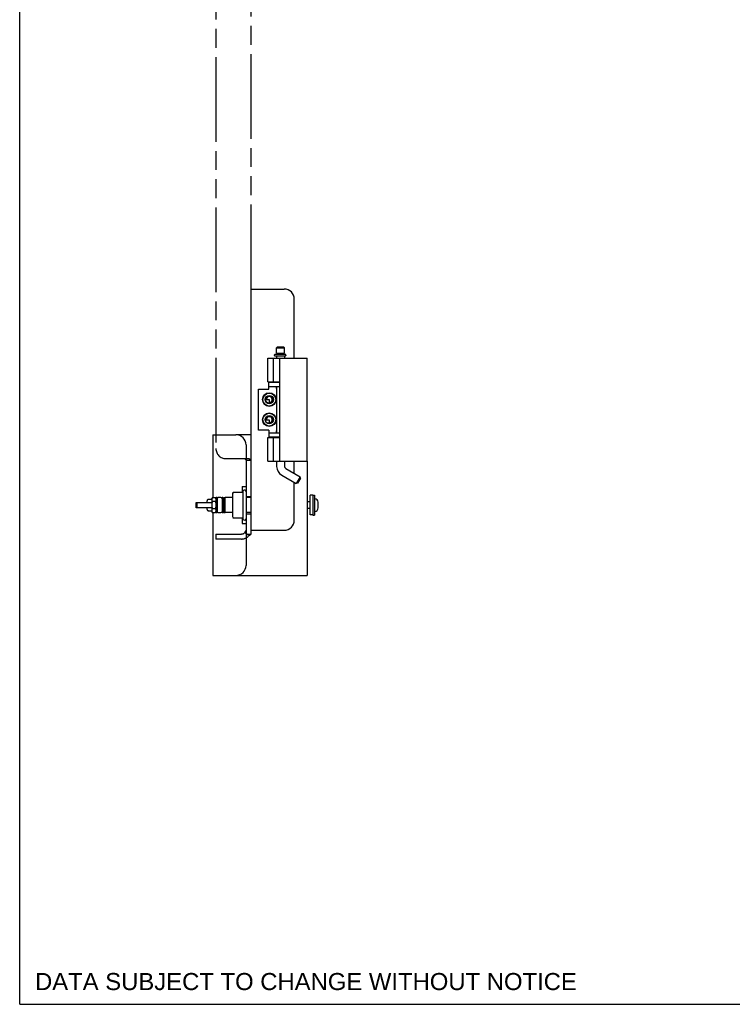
# Model space of a CAD drawing. Header units: inches. Extents: x 0 to 85, y 0 to 55.
# Tile 1 of 9: x 0 to 17.7, y 0 to 24.5. Entities that reach past the tile are written whole.
import ezdxf

# ---------------------------------------------------------------- set-up
doc = ezdxf.new("R2010")
doc.units = ezdxf.units.IN
doc.header["$LTSCALE"] = 4.675
doc.header["$MEASUREMENT"] = 0
doc.linetypes.add('PHANTOM', pattern=[0.8, 0.45, -0.05, 0.1, -0.05, 0.1, -0.05])
doc.layers.get('0').update_dxf_attribs({"linetype": 'CONTINUOUS'})
doc.layers.add('02___PRT_ALL_AXES', color=7, linetype='CONTINUOUS')
doc.layers.add('DEFAULT_3', color=7, linetype='PHANTOM')
doc.styles.get("Standard").update_dxf_attribs({"font": 'arial.ttf'})

msp = doc.modelspace()

# ---------------------------------------------------------------- linework, layer by layer
at = {"color": 7, "linetype": 'Continuous'}
for p, q in [((0, 0), (0, 55)), ((6.423, 16.358), (6.398, 16.333)), ((6.398, 16.333), (6.594, 16.333)), ((6.398, 16.195), (6.398, 16.333)), ((6.398, 16.195), (6.594, 16.195)), ((6.418, 16.164), (6.418, 16.195)), ((6.423, 16.358), (6.569, 16.358)), ((6.569, 16.358), (6.594, 16.333)), ((6.574, 16.164), (6.574, 16.195)), ((6.594, 16.195), (6.594, 16.333)), ((6.176, 16.073), (7.156, 16.073)), ((6.176, 15.483), (6.176, 16.073)), ((6.316, 15.483), (6.316, 16.073)), ((6.346, 16.138), (6.346, 16.154)), ((6.351, 16.133), (6.621, 16.133)), ((6.614, 16.164), (6.356, 16.164)), ((6.398, 16.133), (6.398, 16.073)), ((6.468, 16.073), (6.468, 13.513)), ((6.594, 16.133), (6.594, 16.073)), ((6.629, 16.138), (6.629, 16.154)), ((7.156, 13.513), (7.156, 16.073)), ((6.176, 15.483), (6.468, 15.483)), ((6.2, 15.3), (6.2, 15.474)), ((6.398, 15.483), (6.398, 15.474)), ((5.95, 15.3), (6.2, 15.3)), ((5.95, 14.285), (5.95, 15.3)), ((6.2, 15.37), (6.468, 15.37)), ((6.392, 15.37), (6.392, 15.341)), ((6.398, 15.37), (6.398, 14.215)), ((6.121, 15.043), (6.215, 15.043)), ((6.215, 15.043), (6.215, 14.969)), ((6.121, 14.543), (6.215, 14.543)), ((6.215, 14.543), (6.215, 14.469)), ((6.2, 14.285), (5.95, 14.285)), ((6.2, 14.285), (6.2, 14.111)), ((6.2, 14.215), (6.468, 14.215)), ((6.392, 14.215), (6.392, 14.245)), ((4.805, 14.168), (5.385, 14.168)), ((4.805, 14.168), (4.805, 12.598)), ((6.176, 14.103), (6.468, 14.103)), ((6.176, 13.513), (6.176, 14.103)), ((6.316, 13.513), (6.316, 14.103)), ((6.398, 14.111), (6.398, 14.103)), ((5.635, 13.918), (5.635, 12.878)), ((6.176, 13.513), (7.156, 13.513)), ((6.398, 13.513), (6.398, 13.38)), ((6.594, 13.513), (6.594, 13.38)), ((6.623, 13.33), (6.98, 13.124)), ((6.525, 13.16), (6.882, 12.954)), ((6.98, 13.124), (6.882, 12.954)), ((6.989, 13.09), (6.916, 12.963)), ((6.989, 13.09), (6.98, 13.124)), ((5.32, 12.737), (5.539, 12.737)), ((6.916, 12.963), (6.882, 12.954)), ((4.664, 12.486), (4.664, 12.525)), ((4.721, 12.559), (4.716, 12.559)), ((4.726, 12.56), (4.721, 12.559)), ((4.733, 12.56), (4.726, 12.56)), ((4.739, 12.56), (4.733, 12.56)), ((4.747, 12.561), (4.739, 12.56)), ((4.755, 12.561), (4.747, 12.561)), ((4.763, 12.561), (4.755, 12.561)), ((4.772, 12.561), (4.763, 12.561)), ((4.782, 12.562), (4.772, 12.561)), ((4.782, 12.574), (4.796, 12.598)), ((4.782, 12.574), (4.782, 12.262)), ((4.878, 12.598), (4.796, 12.598)), ((4.878, 12.508), (4.796, 12.508)), ((4.892, 12.574), (4.878, 12.598)), ((4.914, 12.608), (4.892, 12.608)), ((4.892, 12.608), (4.892, 12.227)), ((4.914, 12.608), (4.914, 12.227)), ((5.008, 12.606), (4.945, 12.606)), ((5.061, 12.608), (5.039, 12.608)), ((5.039, 12.608), (5.039, 12.227)), ((5.061, 12.608), (5.061, 12.227)), ((5.061, 12.574), (5.075, 12.598)), ((5.112, 12.598), (5.075, 12.598)), ((5.088, 12.508), (5.075, 12.508)), ((5.088, 12.574), (5.118, 12.604)), ((5.088, 12.261), (5.088, 12.574)), ((5.118, 12.231), (5.118, 12.604)), ((5.299, 12.674), (5.299, 12.162)), ((5.635, 12.635), (5.76, 12.635)), ((7.234, 12.503), (7.156, 12.503)), ((4.393, 12.483), (4.396, 12.486)), ((4.393, 12.353), (4.393, 12.483)), ((4.393, 12.353), (4.396, 12.349)), ((4.396, 12.486), (4.782, 12.486)), ((4.782, 12.349), (4.396, 12.349)), ((4.421, 12.349), (4.421, 12.486)), ((4.664, 12.311), (4.664, 12.349)), ((4.664, 12.311), (4.664, 12.309)), ((4.718, 12.277), (4.724, 12.276)), ((4.724, 12.276), (4.729, 12.276)), ((4.729, 12.276), (4.741, 12.276)), ((4.739, 12.276), (4.747, 12.275)), ((4.746, 12.275), (4.757, 12.275)), ((4.755, 12.275), (4.77, 12.275)), ((4.768, 12.275), (4.782, 12.274)), ((4.782, 12.262), (4.796, 12.238)), ((4.878, 12.328), (4.796, 12.328)), ((4.892, 12.262), (4.878, 12.238)), ((5.061, 12.262), (5.075, 12.238)), ((5.088, 12.328), (5.075, 12.328)), ((5.088, 12.261), (5.118, 12.231)), ((7.234, 12.333), (7.156, 12.333)), ((7.432, 12.348), (7.432, 12.488)), ((4.796, 12.238), (4.878, 12.238)), ((4.805, 12.238), (4.805, 10.668)), ((4.914, 12.227), (4.892, 12.227)), ((4.945, 12.23), (5.008, 12.23)), ((5.061, 12.227), (5.039, 12.227)), ((5.075, 12.238), (5.112, 12.238)), ((5.319, 12.099), (5.32, 12.099)), ((5.32, 12.099), (5.539, 12.099)), ((5.547, 12.094), (5.548, 12.094)), ((5.635, 12.201), (5.76, 12.201)), ((5.635, 11.958), (5.635, 10.918)), ((4.805, 10.668), (5.385, 10.668)), ((0, 0), (85, 0))]:
    msp.add_line(p, q, dxfattribs=at)
at = {"color": 3, "linetype": 'Continuous'}
for p, q in [((5.76, 17.793), (6.588, 17.793)), ((5.76, 11.793), (5.76, 17.793)), ((6.838, 16.073), (6.838, 17.543)), ((6.2, 15.474), (6.468, 15.474)), ((5.76, 14.168), (5.385, 14.168)), ((6.468, 14.111), (6.2, 14.111)), ((6.838, 13.206), (6.838, 13.513)), ((7.156, 13.513), (7.156, 10.668)), ((6.838, 12.043), (6.838, 12.979)), ((5.76, 11.793), (6.588, 11.793)), ((5.385, 10.668), (7.156, 10.668))]:
    msp.add_line(p, q, dxfattribs=at)
at = {"color": 7, "linetype": 'Continuous'}
for points in [[(6.629, 16.154), (6.629, 16.155), (6.629, 16.156), (6.628, 16.157), (6.628, 16.158), (6.627, 16.159), (6.626, 16.16), (6.626, 16.161), (6.625, 16.161), (6.624, 16.162), (6.623, 16.162), (6.622, 16.163), (6.621, 16.163), (6.62, 16.163), (6.619, 16.163), (6.618, 16.164), (6.617, 16.164), (6.616, 16.164), (6.615, 16.164), (6.615, 16.164), (6.614, 16.164)], [(6.629, 16.138), (6.629, 16.137), (6.629, 16.137), (6.629, 16.136), (6.628, 16.136), (6.628, 16.135), (6.627, 16.135), (6.627, 16.135), (6.627, 16.134), (6.626, 16.134), (6.626, 16.134), (6.625, 16.134), (6.625, 16.133), (6.624, 16.133), (6.624, 16.133), (6.623, 16.133), (6.622, 16.133), (6.622, 16.133), (6.621, 16.133)], [(6.398, 15.322), (6.396, 15.326), (6.394, 15.33), (6.393, 15.334), (6.392, 15.338), (6.392, 15.341)], [(6.211, 14.958), (6.208, 14.957), (6.203, 14.956), (6.199, 14.956), (6.194, 14.956), (6.189, 14.956), (6.183, 14.957), (6.178, 14.957), (6.173, 14.959)], [(6.211, 14.958), (6.212, 14.961), (6.213, 14.964), (6.214, 14.966), (6.215, 14.969)], [(6.211, 14.458), (6.208, 14.457), (6.203, 14.456), (6.199, 14.456), (6.194, 14.456), (6.189, 14.456), (6.183, 14.457), (6.178, 14.457), (6.173, 14.459)], [(6.211, 14.458), (6.212, 14.461), (6.213, 14.464), (6.214, 14.466), (6.215, 14.469)], [(6.392, 14.245), (6.392, 14.248), (6.393, 14.252), (6.394, 14.256), (6.396, 14.26), (6.398, 14.264)], [(5.311, 12.731), (5.312, 12.732), (5.313, 12.734), (5.314, 12.735), (5.316, 12.736), (5.317, 12.736), (5.319, 12.737), (5.32, 12.737)], [(5.547, 12.741), (5.547, 12.741), (5.546, 12.74), (5.546, 12.74), (5.546, 12.74), (5.546, 12.739), (5.545, 12.739), (5.545, 12.739), (5.544, 12.738), (5.544, 12.738), (5.543, 12.738), (5.542, 12.737), (5.541, 12.737), (5.54, 12.737), (5.539, 12.737)], [(5.548, 12.742), (5.547, 12.742), (5.547, 12.742), (5.547, 12.741), (5.547, 12.741)], [(4.716, 12.559), (4.713, 12.559), (4.711, 12.559), (4.709, 12.558), (4.707, 12.558), (4.705, 12.558), (4.703, 12.558), (4.701, 12.558), (4.7, 12.558), (4.698, 12.557), (4.697, 12.557), (4.695, 12.557), (4.694, 12.557), (4.692, 12.556), (4.691, 12.556), (4.69, 12.556), (4.688, 12.555), (4.686, 12.555), (4.685, 12.554), (4.683, 12.553), (4.68, 12.552), (4.678, 12.551), (4.676, 12.549), (4.673, 12.547), (4.671, 12.544), (4.669, 12.541), (4.667, 12.538), (4.666, 12.534), (4.665, 12.53), (4.664, 12.527), (4.664, 12.525)], [(4.796, 12.597), (4.795, 12.596), (4.794, 12.594), (4.793, 12.592), (4.792, 12.59), (4.791, 12.587), (4.79, 12.585), (4.789, 12.583), (4.788, 12.581), (4.787, 12.579), (4.787, 12.577), (4.786, 12.576), (4.785, 12.574), (4.785, 12.572), (4.784, 12.57), (4.784, 12.568), (4.784, 12.566), (4.783, 12.564), (4.783, 12.562), (4.783, 12.56), (4.783, 12.559), (4.782, 12.557), (4.782, 12.555), (4.782, 12.553)], [(4.782, 12.553), (4.782, 12.551), (4.782, 12.55), (4.782, 12.548), (4.783, 12.546), (4.783, 12.545), (4.783, 12.543), (4.783, 12.541), (4.784, 12.539), (4.784, 12.538), (4.784, 12.536), (4.785, 12.534), (4.785, 12.532), (4.786, 12.531), (4.786, 12.529), (4.787, 12.527), (4.788, 12.526), (4.788, 12.524), (4.789, 12.522), (4.79, 12.52), (4.791, 12.519), (4.792, 12.517), (4.792, 12.515), (4.793, 12.513), (4.794, 12.512), (4.795, 12.51), (4.796, 12.508)], [(4.796, 12.508), (4.796, 12.506), (4.795, 12.504), (4.794, 12.5), (4.793, 12.495), (4.792, 12.491), (4.791, 12.487), (4.79, 12.483), (4.789, 12.479), (4.788, 12.475), (4.787, 12.471), (4.787, 12.467), (4.786, 12.463), (4.785, 12.459), (4.785, 12.455), (4.784, 12.451), (4.784, 12.448), (4.784, 12.444), (4.783, 12.44), (4.783, 12.436), (4.783, 12.433), (4.783, 12.429), (4.782, 12.425), (4.782, 12.422), (4.782, 12.418)], [(4.892, 12.553), (4.892, 12.555), (4.892, 12.556), (4.892, 12.558), (4.892, 12.56), (4.892, 12.561), (4.892, 12.563), (4.891, 12.565), (4.891, 12.567), (4.891, 12.568), (4.89, 12.57), (4.89, 12.572), (4.889, 12.574), (4.889, 12.575), (4.888, 12.577), (4.888, 12.579), (4.887, 12.581), (4.886, 12.582), (4.885, 12.584), (4.885, 12.586), (4.884, 12.587), (4.883, 12.589), (4.882, 12.591), (4.881, 12.593), (4.88, 12.595), (4.879, 12.596), (4.878, 12.598)], [(4.878, 12.508), (4.879, 12.509), (4.88, 12.51), (4.881, 12.512), (4.882, 12.514), (4.883, 12.517), (4.884, 12.519), (4.885, 12.521), (4.886, 12.523), (4.887, 12.525), (4.887, 12.527), (4.888, 12.529), (4.889, 12.531), (4.889, 12.532), (4.89, 12.534), (4.89, 12.536), (4.891, 12.538), (4.891, 12.54), (4.891, 12.542), (4.892, 12.544), (4.892, 12.546), (4.892, 12.547), (4.892, 12.549), (4.892, 12.551), (4.892, 12.553)], [(4.892, 12.418), (4.892, 12.421), (4.892, 12.424), (4.892, 12.428), (4.892, 12.431), (4.892, 12.435), (4.892, 12.438), (4.891, 12.442), (4.891, 12.445), (4.891, 12.449), (4.89, 12.452), (4.89, 12.456), (4.889, 12.459), (4.889, 12.462), (4.888, 12.466), (4.888, 12.469), (4.887, 12.473), (4.886, 12.476), (4.885, 12.48), (4.885, 12.483), (4.884, 12.487), (4.883, 12.49), (4.882, 12.494), (4.881, 12.497), (4.88, 12.501), (4.879, 12.504), (4.878, 12.508)], [(5.075, 12.597), (5.074, 12.596), (5.073, 12.594), (5.072, 12.592), (5.071, 12.59), (5.07, 12.587), (5.069, 12.585), (5.068, 12.583), (5.067, 12.581), (5.066, 12.579), (5.066, 12.577), (5.065, 12.576), (5.064, 12.574), (5.064, 12.572), (5.063, 12.57), (5.063, 12.568), (5.063, 12.566), (5.062, 12.564), (5.062, 12.562), (5.062, 12.56), (5.062, 12.559), (5.061, 12.557), (5.061, 12.555), (5.061, 12.553)], [(5.061, 12.553), (5.061, 12.551), (5.061, 12.55), (5.061, 12.548), (5.062, 12.546), (5.062, 12.545), (5.062, 12.543), (5.062, 12.541), (5.063, 12.539), (5.063, 12.538), (5.063, 12.536), (5.064, 12.534), (5.064, 12.532), (5.065, 12.531), (5.065, 12.529), (5.066, 12.527), (5.067, 12.526), (5.067, 12.524), (5.068, 12.522), (5.069, 12.52), (5.07, 12.519), (5.071, 12.517), (5.071, 12.515), (5.072, 12.513), (5.073, 12.512), (5.074, 12.51), (5.075, 12.508)], [(5.075, 12.508), (5.075, 12.506), (5.074, 12.504), (5.073, 12.5), (5.072, 12.495), (5.071, 12.491), (5.07, 12.487), (5.069, 12.483), (5.068, 12.479), (5.067, 12.475), (5.066, 12.471), (5.066, 12.467), (5.065, 12.463), (5.064, 12.459), (5.064, 12.455), (5.063, 12.451), (5.063, 12.448), (5.063, 12.444), (5.062, 12.44), (5.062, 12.436), (5.062, 12.433), (5.062, 12.429), (5.061, 12.425), (5.061, 12.422), (5.061, 12.418)], [(4.664, 12.309), (4.665, 12.305), (4.666, 12.302), (4.667, 12.298), (4.669, 12.295), (4.671, 12.292), (4.673, 12.289), (4.676, 12.287), (4.678, 12.285), (4.68, 12.284), (4.683, 12.283), (4.685, 12.282), (4.686, 12.281), (4.688, 12.28), (4.69, 12.28), (4.691, 12.28), (4.692, 12.279), (4.694, 12.279), (4.695, 12.279), (4.697, 12.279), (4.698, 12.279), (4.7, 12.278), (4.701, 12.278), (4.703, 12.278), (4.705, 12.278), (4.707, 12.278), (4.709, 12.277), (4.711, 12.277), (4.713, 12.277), (4.718, 12.277)], [(4.695, 12.28), (4.696, 12.28), (4.697, 12.279), (4.698, 12.279), (4.701, 12.278), (4.703, 12.278), (4.707, 12.278), (4.711, 12.277), (4.716, 12.277), (4.721, 12.277), (4.727, 12.276), (4.734, 12.276)], [(4.782, 12.418), (4.782, 12.415), (4.782, 12.411), (4.782, 12.408), (4.783, 12.405), (4.783, 12.401), (4.783, 12.398), (4.783, 12.394), (4.784, 12.391), (4.784, 12.387), (4.784, 12.384), (4.785, 12.38), (4.785, 12.377), (4.786, 12.373), (4.786, 12.37), (4.787, 12.366), (4.788, 12.363), (4.788, 12.359), (4.789, 12.356), (4.79, 12.352), (4.791, 12.349), (4.792, 12.345), (4.792, 12.342), (4.793, 12.338), (4.794, 12.335), (4.795, 12.331), (4.796, 12.328)], [(4.796, 12.328), (4.796, 12.327), (4.795, 12.326), (4.794, 12.324), (4.793, 12.321), (4.792, 12.319), (4.791, 12.317), (4.79, 12.315), (4.789, 12.313), (4.788, 12.311), (4.787, 12.309), (4.787, 12.307), (4.786, 12.305), (4.785, 12.303), (4.785, 12.301), (4.784, 12.3), (4.784, 12.298), (4.784, 12.296), (4.783, 12.294), (4.783, 12.292), (4.783, 12.29), (4.783, 12.288), (4.782, 12.286), (4.782, 12.285), (4.782, 12.283)], [(4.782, 12.283), (4.782, 12.281), (4.782, 12.28), (4.782, 12.278), (4.783, 12.276), (4.783, 12.274), (4.783, 12.273), (4.783, 12.271), (4.784, 12.269), (4.784, 12.267), (4.784, 12.266), (4.785, 12.264), (4.785, 12.262), (4.786, 12.261), (4.786, 12.259), (4.787, 12.257), (4.788, 12.255), (4.788, 12.254), (4.789, 12.252), (4.79, 12.25), (4.791, 12.248), (4.792, 12.247), (4.792, 12.245), (4.793, 12.243), (4.794, 12.241), (4.795, 12.24), (4.796, 12.238)], [(4.878, 12.328), (4.879, 12.33), (4.88, 12.332), (4.881, 12.336), (4.882, 12.341), (4.883, 12.345), (4.884, 12.349), (4.885, 12.353), (4.886, 12.357), (4.887, 12.361), (4.887, 12.365), (4.888, 12.369), (4.889, 12.373), (4.889, 12.377), (4.89, 12.381), (4.89, 12.384), (4.891, 12.388), (4.891, 12.392), (4.891, 12.396), (4.892, 12.399), (4.892, 12.403), (4.892, 12.407), (4.892, 12.411), (4.892, 12.414), (4.892, 12.418)], [(4.892, 12.283), (4.892, 12.284), (4.892, 12.286), (4.892, 12.288), (4.892, 12.289), (4.892, 12.291), (4.892, 12.293), (4.891, 12.295), (4.891, 12.296), (4.891, 12.298), (4.89, 12.3), (4.89, 12.302), (4.889, 12.303), (4.889, 12.305), (4.888, 12.307), (4.888, 12.309), (4.887, 12.31), (4.886, 12.312), (4.885, 12.314), (4.885, 12.316), (4.884, 12.317), (4.883, 12.319), (4.882, 12.321), (4.881, 12.323), (4.88, 12.324), (4.879, 12.326), (4.878, 12.328)], [(4.879, 12.239), (4.88, 12.24), (4.881, 12.242), (4.882, 12.244), (4.883, 12.246), (4.884, 12.248), (4.885, 12.25), (4.886, 12.252), (4.887, 12.254), (4.887, 12.256), (4.888, 12.258), (4.889, 12.26), (4.889, 12.262), (4.89, 12.264), (4.89, 12.266), (4.891, 12.268), (4.891, 12.27), (4.891, 12.272), (4.892, 12.274), (4.892, 12.275), (4.892, 12.277), (4.892, 12.279), (4.892, 12.281), (4.892, 12.283)], [(5.061, 12.418), (5.061, 12.415), (5.061, 12.411), (5.061, 12.408), (5.062, 12.405), (5.062, 12.401), (5.062, 12.398), (5.062, 12.394), (5.063, 12.391), (5.063, 12.387), (5.063, 12.384), (5.064, 12.38), (5.064, 12.377), (5.065, 12.373), (5.065, 12.37), (5.066, 12.366), (5.067, 12.363), (5.067, 12.359), (5.068, 12.356), (5.069, 12.352), (5.07, 12.349), (5.071, 12.345), (5.071, 12.342), (5.072, 12.338), (5.073, 12.335), (5.074, 12.331), (5.075, 12.328)], [(5.075, 12.328), (5.075, 12.327), (5.074, 12.326), (5.073, 12.324), (5.072, 12.321), (5.071, 12.319), (5.07, 12.317), (5.069, 12.315), (5.068, 12.313), (5.067, 12.311), (5.066, 12.309), (5.066, 12.307), (5.065, 12.305), (5.064, 12.303), (5.064, 12.301), (5.063, 12.3), (5.063, 12.298), (5.063, 12.296), (5.062, 12.294), (5.062, 12.292), (5.062, 12.29), (5.062, 12.288), (5.061, 12.286), (5.061, 12.285), (5.061, 12.283)], [(5.061, 12.283), (5.061, 12.281), (5.061, 12.28), (5.061, 12.278), (5.062, 12.276), (5.062, 12.274), (5.062, 12.273), (5.062, 12.271), (5.063, 12.269), (5.063, 12.267), (5.063, 12.266), (5.064, 12.264), (5.064, 12.262), (5.065, 12.261), (5.065, 12.259), (5.066, 12.257), (5.067, 12.255), (5.067, 12.254), (5.068, 12.252), (5.069, 12.25), (5.07, 12.248), (5.071, 12.247), (5.071, 12.245), (5.072, 12.243), (5.073, 12.241), (5.074, 12.24), (5.075, 12.238)], [(5.311, 12.105), (5.312, 12.104), (5.313, 12.102), (5.314, 12.101), (5.316, 12.1), (5.317, 12.1), (5.319, 12.099)], [(5.539, 12.099), (5.54, 12.099), (5.541, 12.099), (5.542, 12.098), (5.543, 12.098), (5.544, 12.098), (5.544, 12.097), (5.545, 12.097), (5.545, 12.097), (5.546, 12.096), (5.546, 12.096)], [(5.546, 12.096), (5.546, 12.096), (5.546, 12.095), (5.547, 12.095), (5.547, 12.095), (5.547, 12.095), (5.547, 12.094), (5.547, 12.094)]]:
    msp.add_lwpolyline(points, dxfattribs=at)
at = {"color": 3, "linetype": 'Continuous'}
for points in [[(6.398, 15.354), (6.395, 15.364), (6.394, 15.37)], [(6.394, 14.215), (6.395, 14.221), (6.398, 14.232)]]:
    msp.add_lwpolyline(points, dxfattribs=at)
at = {"color": 7, "linetype": 'Continuous'}
for centre, radius in [((6.215, 15.043), 0.17), ((6.215, 15.043), 0.16), ((6.215, 15.043), 0.105), ((6.215, 15.043), 0.095), ((6.215, 15.043), 0.094), ((6.215, 14.543), 0.17), ((6.215, 14.543), 0.16), ((6.215, 14.543), 0.105), ((6.215, 14.543), 0.095), ((6.215, 14.543), 0.094)]:
    msp.add_circle(centre, radius, dxfattribs=at)
at = {"color": 3, "linetype": 'Continuous'}
for centre, start, end in [((6.588, 17.543), 0, 90), ((6.588, 12.043), 270, 360)]:
    msp.add_arc(centre, 0.25, start, end, dxfattribs=at)
at = {"color": 7, "linetype": 'Continuous'}
for centre, radius, start, end in [((6.356, 16.154), 0.01, 90, 180), ((6.351, 16.138), 0.005, 180, 270), ((6.215, 15.043), 0.085, 267.8382, 180), ((6.215, 15.043), 0.074, 270, 180), ((6.215, 14.543), 0.085, 267.8382, 180), ((6.215, 14.543), 0.074, 270, 180), ((5.385, 13.918), 0.25, 0, 90), ((6.652, 13.38), 0.254, 180, 240), ((6.652, 13.38), 0.058, 180, 240), ((4.945, 12.575), 0.031, 90, 180), ((5.008, 12.575), 0.031, 0, 90), ((5.44, 12.674), 0.141, 156.05, 180), ((7.347, 12.568), 0.01, 86.4167, 180), ((7.342, 12.488), 0.09, 0, 86.4167), ((4.945, 12.261), 0.031, 180, 270), ((5.008, 12.261), 0.031, 270, 360), ((7.347, 12.268), 0.01, 180, 273.5833), ((7.342, 12.348), 0.09, 273.5833, 360), ((5.44, 12.162), 0.141, 180, 203.95), ((5.385, 10.918), 0.25, 270, 360)]:
    msp.add_arc(centre, radius, start, end, dxfattribs=at)
at = {"layer": '02___PRT_ALL_AXES', "color": 7, "linetype": 'Continuous'}
for p, q in [((5.542, 12.878), (5.635, 12.878)), ((5.542, 12.878), (5.542, 12.737)), ((5.565, 12.062), (5.565, 12.774)), ((5.635, 12.878), (5.635, 11.958)), ((5.299, 12.604), (5.118, 12.604)), ((5.76, 12.604), (5.635, 12.604)), ((7.295, 12.663), (7.234, 12.663)), ((7.234, 12.173), (7.234, 12.663)), ((7.295, 12.668), (7.337, 12.668)), ((7.295, 12.668), (7.295, 12.168)), ((7.337, 12.668), (7.337, 12.168)), ((5.299, 12.231), (5.118, 12.231)), ((5.542, 12.098), (5.542, 11.958)), ((5.76, 12.231), (5.635, 12.231)), ((7.295, 12.173), (7.234, 12.173)), ((7.295, 12.168), (7.337, 12.168)), ((5.542, 11.958), (5.635, 11.958))]:
    msp.add_line(p, q, dxfattribs=at)
for centre, radius, start, end in [((6.165, 12.418), 0.698, 149.3369, 152.3186), ((5.597, 12.752), 0.0384, 0, 145.5503), ((6.165, 12.418), 0.698, 207.6814, 210.6631), ((5.597, 12.084), 0.0384, 214.4497, 360)]:
    msp.add_arc(centre, radius, start, end, dxfattribs=at)
at = {"layer": 'DEFAULT_3', "color": 8, "linetype": 'PHANTOM'}
for p, q in [((4.885, 42.262), (4.885, 13.824)), ((5.76, 17.793), (5.76, 25.043)), ((5.135, 13.574), (5.706, 13.574)), ((5.634, 13.543), (5.635, 13.539)), ((5.635, 13.539), (5.76, 13.539)), ((5.635, 12.878), (5.635, 11.958)), ((5.76, 11.699), (5.76, 11.793)), ((4.885, 11.699), (5.523, 11.699)), ((4.885, 11.699), (4.885, 11.574)), ((5.523, 11.574), (4.885, 11.574)), ((5.635, 11.699), (5.76, 11.699)), ((5.706, 11.661), (5.659, 11.699))]:
    msp.add_line(p, q, dxfattribs=at)
for points in [[(5.61, 13.574), (5.609, 13.569), (5.61, 13.565), (5.613, 13.561), (5.616, 13.558), (5.62, 13.555), (5.624, 13.552), (5.628, 13.549), (5.632, 13.546), (5.634, 13.543)], [(5.706, 13.574), (5.712, 13.57), (5.719, 13.567), (5.726, 13.564), (5.733, 13.56), (5.74, 13.558), (5.746, 13.554), (5.752, 13.551), (5.757, 13.547), (5.759, 13.543), (5.76, 13.539)], [(5.61, 11.74), (5.609, 11.738), (5.61, 11.735), (5.613, 11.732), (5.616, 11.728), (5.62, 11.724), (5.624, 11.719), (5.628, 11.714), (5.632, 11.709), (5.634, 11.704)], [(5.706, 11.661), (5.712, 11.666), (5.719, 11.67), (5.726, 11.674), (5.733, 11.677)], [(5.733, 11.677), (5.74, 11.68), (5.746, 11.683), (5.752, 11.687), (5.757, 11.69), (5.759, 11.695), (5.76, 11.699)]]:
    msp.add_lwpolyline(points, dxfattribs=at)
for centre, radius, start, end in [((5.135, 13.824), 0.25, 180, 270), ((5.523, 11.811), 0.112, 270, 346.7724), ((5.523, 11.811), 0.237, 270, 320.5659)]:
    msp.add_arc(centre, radius, start, end, dxfattribs=at)

# ---------------------------------------------------------------- texts
at = {"color": 2, "linetype": 'Continuous', "insert": (0.382, 0.779), "char_height": 0.425, "width": 13.46413, "attachment_point": 1, "line_spacing_factor": 0.9}
msp.add_mtext('DATA SUBJECT TO CHANGE WITHOUT NOTICE', dxfattribs=at)

doc.saveas('drawing.dxf')
